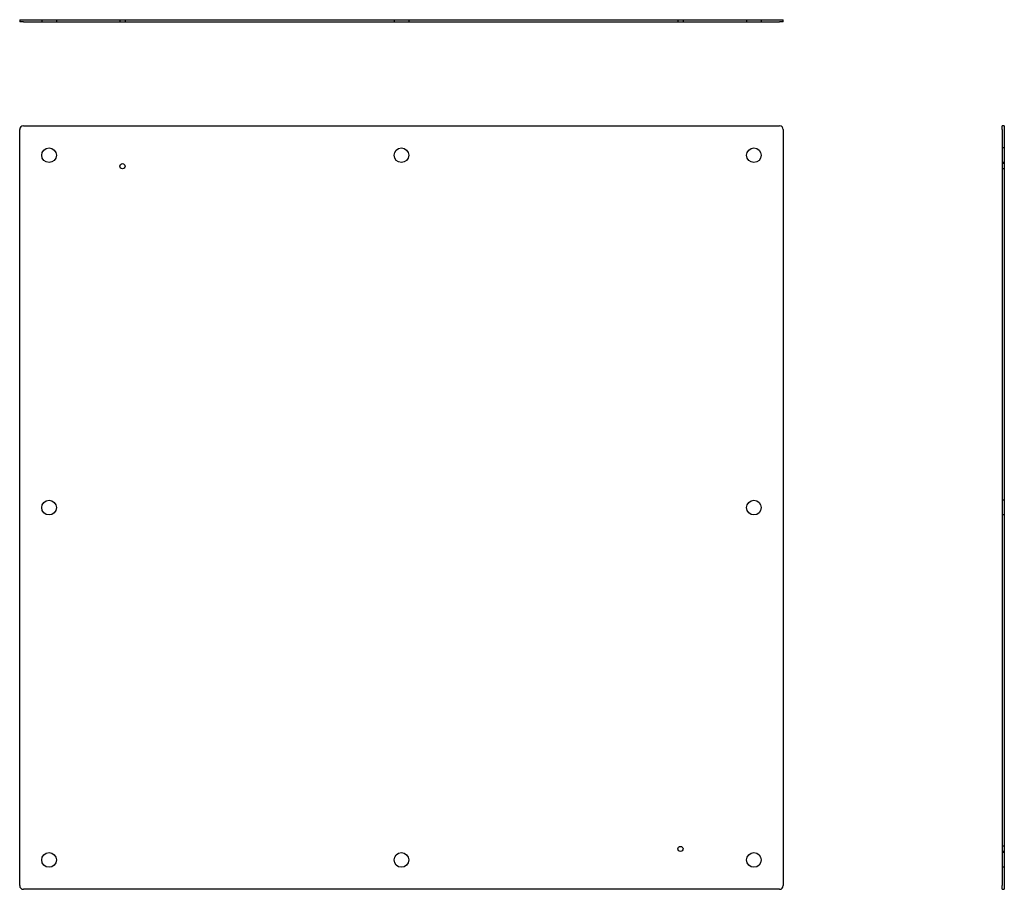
# Model space of a CAD drawing. Header units: inches. Extents: x 6 to 126, y 5 to 67.
# Tile 1 of 2: x 6 to 40, y 5 to 35. Entities that reach past the tile are written whole.
import ezdxf

# ---------------------------------------------------------------- set-up
doc = ezdxf.new("R2010")
doc.units = ezdxf.units.IN
doc.header["$MEASUREMENT"] = 0
doc.linetypes.add('DASHED_SPACE', pattern=[0.2067, 0.1654, -0.0413])
doc.layers.add('Hidden Edges(ANSI)', color=7, linetype='DASHED_SPACE', lineweight=25)
doc.layers.add('Visible Edges(ANSI)', color=7, linetype='Continuous', lineweight=25)

msp = doc.modelspace()

# ---------------------------------------------------------------- linework, layer by layer
at = {"layer": 'Hidden Edges(ANSI)', "ltscale": 0.129419}
for p, q in [((6.894, 34.534), (6.894, 34.466)), ((7.394, 34.534), (7.394, 34.466)), ((9.556, 34.534), (9.556, 34.466)), ((9.733, 34.534), (9.733, 34.466)), ((18.894, 34.534), (18.894, 34.466)), ((19.394, 34.534), (19.394, 34.466)), ((28.556, 34.534), (28.556, 34.466)), ((28.733, 34.534), (28.733, 34.466)), ((30.894, 34.534), (30.894, 34.466)), ((31.394, 34.534), (31.394, 34.466)), ((39.671, 30.169), (39.603, 30.169)), ((39.671, 29.669), (39.603, 29.669)), ((39.671, 29.633), (39.603, 29.633)), ((39.671, 29.456), (39.603, 29.456)), ((39.671, 18.169), (39.603, 18.169)), ((39.671, 17.669), (39.603, 17.669)), ((39.671, 6.383), (39.603, 6.383)), ((39.671, 6.206), (39.603, 6.206)), ((39.671, 6.169), (39.603, 6.169)), ((39.671, 5.669), (39.603, 5.669))]:
    msp.add_line(p, q, dxfattribs=at)
at = {"layer": 'Visible Edges(ANSI)'}
for p, q in [((6.144, 34.534), (6.269, 34.534)), ((6.144, 34.534), (6.144, 34.466)), ((6.269, 34.534), (32.019, 34.534)), ((32.019, 34.534), (32.144, 34.534)), ((32.144, 34.466), (32.144, 34.534)), ((6.269, 34.466), (6.144, 34.466)), ((6.269, 34.466), (32.019, 34.466)), ((32.144, 34.466), (32.019, 34.466)), ((6.269, 30.919), (32.019, 30.919)), ((39.603, 30.794), (39.603, 30.919)), ((39.671, 30.919), (39.603, 30.919)), ((39.671, 30.919), (39.671, 30.794)), ((6.144, 5.044), (6.144, 30.794)), ((32.144, 30.794), (32.144, 5.044)), ((39.603, 30.794), (39.603, 5.044)), ((39.671, 30.794), (39.671, 5.044)), ((39.603, 4.919), (39.603, 5.044)), ((39.671, 5.044), (39.671, 4.919)), ((32.019, 4.919), (6.269, 4.919)), ((39.603, 4.919), (39.671, 4.919))]:
    msp.add_line(p, q, dxfattribs=at)
for centre, radius in [((7.144, 29.919), 0.25), ((19.144, 29.919), 0.25), ((31.144, 29.919), 0.25), ((9.644, 29.544), 0.0885), ((7.144, 17.919), 0.25), ((31.144, 17.919), 0.25), ((28.644, 6.294), 0.0885), ((7.144, 5.919), 0.25), ((19.144, 5.919), 0.25), ((31.144, 5.919), 0.25)]:
    msp.add_circle(centre, radius, dxfattribs=at)
for centre, start, end in [((6.269, 30.794), 90, 180), ((32.019, 30.794), 0, 90), ((6.269, 5.044), 180, 270), ((32.019, 5.044), 270, 0)]:
    msp.add_arc(centre, 0.125, start, end, dxfattribs=at)

doc.saveas('drawing.dxf')
